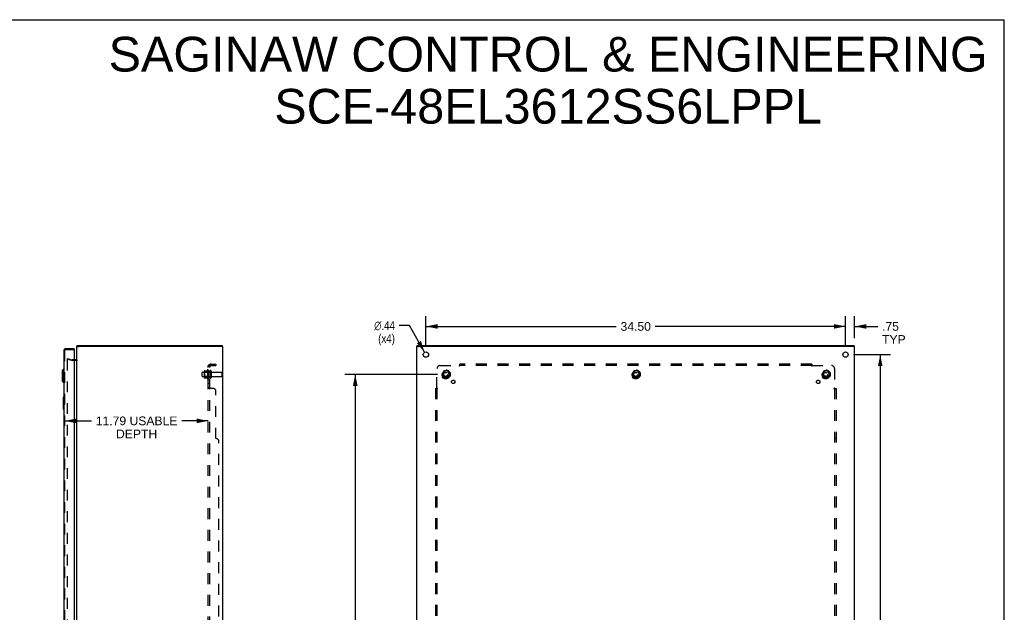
# Model space of a CAD drawing. Header units: inches. Extents: x 0 to 162, y 0 to 105.
# Tile 13 of 13: x 81 to 162, y 56 to 105. Entities that reach past the tile are written whole.
import ezdxf

# ---------------------------------------------------------------- set-up
doc = ezdxf.new("R2010")
doc.units = ezdxf.units.IN
doc.header["$LTSCALE"] = 8.904762
doc.header["$MEASUREMENT"] = 0
doc.linetypes.add('HIDDEN', pattern=[0.2, 0.1, -0.1])
doc.layers.get('0').update_dxf_attribs({"linetype": 'CONTINUOUS'})
for name, color, linetype in [('DEFAULT_2', 8, 'HIDDEN'), ('DIMENSIONS', 7, 'CONTINUOUS'), ('DOOR_ASSEMBLY', 7, 'CONTINUOUS'), ('SUBPANEL', 7, 'CONTINUOUS')]:
    doc.layers.add(name, color=color, linetype=linetype)
doc.styles.get("Standard").update_dxf_attribs({"font": 'arial.ttf'})
doc.styles.add('TEXTSTYLE_1', font='gdt', dxfattribs={"width": 0.8})
doc.dimstyles.new('DIMSTYLE_1', dxfattribs={"dimtxt": 0.714286, "dimasz": 0.952381, "dimexe": 0.09, "dimexo": 0.07, "dimgap": 0.0375, "dimtad": 0, "dimtih": 1, "dimtoh": 1, "dimzin": 4, "dimdsep": 46, "dimtxsty": 'Standard', "dimblk": '_FILLED', "dimblk1": '_FILLED', "dimblk2": '_FILLED', "dimcen": 0.09, "dimadec": 3, "dimazin": 1, "dimtfac": 1, "dimtdec": 3, "dimtofl": 0, "dimtmove": 0, "dimatfit": 3, "dimldrblk": '_FILLED', "dimfxl": 0, "dimtolj": 1, "dimtzin": 4, "dimarcsym": 0})
doc.dimstyles.new('DIMSTYLE_2', dxfattribs={"dimtxt": 0.714286, "dimasz": 0.952381, "dimexe": 0.09, "dimexo": 0.07, "dimgap": 0.09, "dimtad": 0, "dimtih": 1, "dimtoh": 1, "dimzin": 4, "dimdsep": 46, "dimtxsty": 'Standard', "dimblk": '_FILLED', "dimblk1": '_FILLED', "dimblk2": '_FILLED', "dimcen": 0.09, "dimadec": 3, "dimazin": 1, "dimtfac": 1, "dimtdec": 3, "dimtofl": 0, "dimtmove": 0, "dimatfit": 1, "dimldrblk": '_FILLED', "dimfxl": 0, "dimtolj": 1, "dimtzin": 4, "dimarcsym": 0})

# ---------------------------------------------------------------- blocks, each defined once
blk = doc.blocks.new('_FILLED')
at = {"color": 0, "linetype": 'ByBlock'}
blk.add_solid([(0, 0), (-1, 0.2), (-1, -0.2)], dxfattribs=at)
blk = doc.blocks.new('*D1')
at = {"layer": 'DIMENSIONS', "color": 2, "linetype": 'Continuous'}
for p, q in [((114.347, 77.884), (114.347, 80.39)), ((148.847, 77.884), (148.847, 80.39)), ((114.347, 79.533), (129.992, 79.533)), ((148.847, 79.533), (133.203, 79.533))]:
    blk.add_line(p, q, dxfattribs=at)
at = {"layer": 'DIMENSIONS', "color": 2, "linetype": 'Continuous', "xscale": 0.9523809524, "yscale": 0.9523809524, "zscale": 0.9523809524, "rotation": 180}
blk.add_blockref('_FILLED', (114.347, 79.533), dxfattribs=at)
at = {"layer": 'DIMENSIONS', "color": 2, "linetype": 'Continuous', "xscale": 0.9523809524, "yscale": 0.9523809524, "zscale": 0.9523809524}
blk.add_blockref('_FILLED', (148.847, 79.533), dxfattribs=at)
at = {"layer": 'DIMENSIONS', "color": 2, "linetype": 'Continuous', "insert": (131.597, 79.89), "char_height": 0.7143, "width": 2.49602, "attachment_point": 2, "line_spacing_factor": 0.9}
blk.add_mtext('34.50', dxfattribs=at)
blk = doc.blocks.new('*D2')
at = {"layer": 'DIMENSIONS', "color": 2, "linetype": 'Continuous'}
for p, q in [((149.514, 77.217), (152.56, 77.217)), ((151.703, 77.217), (151.703, 54.682)), ((151.703, 30.717), (151.703, 53.253)), ((149.514, 30.717), (152.56, 30.717))]:
    blk.add_line(p, q, dxfattribs=at)
at = {"layer": 'DIMENSIONS', "color": 2, "linetype": 'Continuous', "xscale": 0.9523809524, "yscale": 0.9523809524, "zscale": 0.9523809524}
for p, rotation in [((151.703, 77.217), 90), ((151.703, 30.717), 270)]:
    blk.add_blockref('_FILLED', p, dxfattribs=dict(at, rotation=rotation))
at = {"layer": 'DIMENSIONS', "color": 2, "linetype": 'Continuous', "insert": (151.703, 54.324), "char_height": 0.7143, "width": 2.49602, "attachment_point": 2, "line_spacing_factor": 0.9}
blk.add_mtext('46.50', dxfattribs=at)
blk = doc.blocks.new('*D7')
at = {"layer": 'DIMENSIONS', "color": 2, "linetype": 'Continuous'}
for p, q in [((84.657, 71.765), (86.845, 71.765)), ((96.45, 71.765), (94.261, 71.765))]:
    blk.add_line(p, q, dxfattribs=at)
at = {"layer": 'DIMENSIONS', "color": 2, "linetype": 'Continuous', "xscale": 0.9523809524, "yscale": 0.9523809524, "zscale": 0.9523809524, "rotation": 180}
blk.add_blockref('_FILLED', (84.657, 71.765), dxfattribs=at)
at = {"layer": 'DIMENSIONS', "color": 2, "linetype": 'Continuous', "xscale": 0.9523809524, "yscale": 0.9523809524, "zscale": 0.9523809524}
blk.add_blockref('_FILLED', (96.45, 71.765), dxfattribs=at)
at = {"layer": 'DIMENSIONS', "color": 2, "linetype": 'Continuous', "insert": (90.553, 72.122), "char_height": 0.71429, "width": 6.70207, "attachment_point": 2, "line_spacing_factor": 0.9}
blk.add_mtext('11.79 USABLE\\PDEPTH', dxfattribs=at)
blk = doc.blocks.new('*D10')
at = {"layer": 'DIMENSIONS', "color": 2, "linetype": 'Continuous'}
for p, q in [((148.847, 77.884), (148.847, 80.39)), ((149.597, 78.558), (149.597, 80.39)), ((148.847, 79.533), (146.943, 79.533)), ((149.597, 79.533), (151.496, 79.533))]:
    blk.add_line(p, q, dxfattribs=at)
at = {"layer": 'DIMENSIONS', "color": 2, "linetype": 'Continuous', "xscale": 0.9523809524, "yscale": 0.9523809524, "zscale": 0.9523809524}
blk.add_blockref('_FILLED', (148.847, 79.533), dxfattribs=at)
at = {"layer": 'DIMENSIONS', "color": 2, "linetype": 'Continuous', "xscale": 0.9523809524, "yscale": 0.9523809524, "zscale": 0.9523809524, "rotation": 180}
blk.add_blockref('_FILLED', (149.597, 79.533), dxfattribs=at)
at = {"layer": 'DIMENSIONS', "color": 2, "linetype": 'Continuous', "insert": (151.853, 79.89), "char_height": 0.7143, "width": 1.93574, "attachment_point": 1, "line_spacing_factor": 0.9}
blk.add_mtext('.75\\PTYP', dxfattribs=at)
blk = doc.blocks.new('*D11')
at = {"layer": 'DIMENSIONS', "color": 2, "linetype": 'Continuous'}
for p, q in [((112.983, 79.608), (112.15, 79.608)), ((114.239, 77.407), (112.983, 79.608))]:
    blk.add_line(p, q, dxfattribs=at)
at = {"layer": 'DIMENSIONS', "color": 2, "linetype": 'Continuous', "xscale": 0.9523809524, "yscale": 0.9523809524, "zscale": 0.9523809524, "rotation": 299.7167293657}
blk.add_blockref('_FILLED', (114.239, 77.407), dxfattribs=at)
at = {"layer": 'DIMENSIONS', "color": 2, "linetype": 'Continuous', "insert": (111.793, 79.965), "char_height": 0.71429, "width": 2.33847, "attachment_point": 3, "line_spacing_factor": 0.9, "style": 'TEXTSTYLE_1'}
blk.add_mtext('{\\fgdt;n}\\fArial;.44\\P(x4)', dxfattribs=at)
blk = doc.blocks.new('*D12')
at = {"layer": 'DIMENSIONS', "color": 2, "linetype": 'Continuous'}
for p, q in [((115.306, 75.592), (107.675, 75.592)), ((108.533, 75.592), (108.533, 54.682)), ((108.533, 32.342), (108.533, 53.253)), ((115.306, 32.342), (107.675, 32.342))]:
    blk.add_line(p, q, dxfattribs=at)
at = {"layer": 'DIMENSIONS', "color": 2, "linetype": 'Continuous', "xscale": 0.9523809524, "yscale": 0.9523809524, "zscale": 0.9523809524}
for p, rotation in [((108.533, 75.592), 90), ((108.533, 32.342), 270)]:
    blk.add_blockref('_FILLED', p, dxfattribs=dict(at, rotation=rotation))
at = {"layer": 'DIMENSIONS', "color": 2, "linetype": 'Continuous', "insert": (108.533, 54.324), "char_height": 0.7143, "width": 2.49602, "attachment_point": 2, "line_spacing_factor": 0.9}
blk.add_mtext('43.25', dxfattribs=at)

msp = doc.modelspace()

# ---------------------------------------------------------------- linework, layer by layer
at = {"color": 7, "linetype": 'Continuous'}
for p, q in [((0, 104.762), (161.905, 104.762)), ((161.905, 0), (161.905, 104.762)), ((85.65, 77.892), (85.795, 77.892)), ((85.67, 77.892), (85.67, 77.967)), ((97.65, 77.892), (97.502, 77.892)), ((97.62, 77.892), (97.62, 77.967)), ((113.597, 77.892), (113.747, 77.892)), ((113.622, 77.892), (113.622, 77.967)), ((149.597, 77.892), (149.447, 77.892)), ((149.572, 77.892), (149.572, 77.967))]:
    msp.add_line(p, q, dxfattribs=at)
at = {"color": 3, "linetype": 'Continuous'}
for p, q in [((85.65, 30.044), (85.65, 77.891)), ((85.67, 77.967), (97.62, 77.967)), ((97.495, 77.892), (85.805, 77.892)), ((97.65, 30.044), (97.65, 77.891)), ((113.597, 30.044), (113.597, 77.891)), ((113.622, 77.967), (149.572, 77.967)), ((149.442, 77.892), (113.752, 77.892)), ((149.597, 30.044), (149.597, 77.891)), ((85.58, 76.792), (85.407, 76.792))]:
    msp.add_line(p, q, dxfattribs=at)
for centre in [(114.347, 77.217), (148.847, 77.217)]:
    msp.add_circle(centre, 0.219, dxfattribs=at)
msp.add_arc((85.58, 76.862), 0.07, 270, 360, dxfattribs=at)
at = {"layer": 'DEFAULT_2', "color": 8, "linetype": 'HIDDEN'}
for p, q in [((84.857, 76.897), (84.837, 76.824)), ((85.222, 76.721), (84.837, 76.824)), ((84.837, 76.794), (84.837, 76.792)), ((84.837, 76.792), (84.837, 31.143)), ((84.857, 76.812), (84.855, 76.812)), ((84.857, 76.897), (85.241, 76.794)), ((85.407, 76.792), (85.251, 76.792)), ((85.58, 76.717), (85.251, 76.717)), ((95.95, 75.435), (95.95, 75.75)), ((95.98, 75.78), (96.575, 75.78)), ((95.98, 75.405), (96.575, 75.405)), ((96.114, 75.848), (96.114, 75.337)), ((96.134, 75.776), (96.114, 75.796)), ((96.134, 75.409), (96.114, 75.389)), ((96.124, 75.87), (96.352, 75.87)), ((96.124, 75.315), (96.352, 75.315)), ((96.134, 75.776), (96.134, 75.409)), ((96.43, 75.776), (96.134, 75.776)), ((96.43, 75.409), (96.134, 75.409)), ((96.38, 75.948), (96.38, 75.236)), ((96.43, 75.776), (96.45, 75.796)), ((96.43, 75.776), (96.43, 75.409)), ((96.43, 75.409), (96.45, 75.389)), ((96.45, 75.926), (96.45, 75.258)), ((96.575, 75.85), (96.575, 75.335)), ((96.685, 75.85), (96.685, 75.335)), ((96.747, 75.757), (97.545, 75.757)), ((96.747, 75.427), (97.545, 75.427)), ((97.575, 75.727), (97.575, 75.457)), ((115.809, 75.865), (115.655, 75.597)), ((115.655, 75.587), (115.809, 75.32)), ((116.127, 75.87), (115.818, 75.87)), ((116.127, 75.315), (115.818, 75.315)), ((116.29, 75.597), (116.135, 75.865)), ((116.135, 75.32), (116.29, 75.587)), ((131.434, 75.865), (131.28, 75.597)), ((131.28, 75.587), (131.434, 75.32)), ((131.752, 75.87), (131.443, 75.87)), ((131.752, 75.315), (131.443, 75.315)), ((131.915, 75.597), (131.76, 75.865)), ((131.76, 75.32), (131.915, 75.587)), ((147.059, 75.865), (146.905, 75.597)), ((146.905, 75.587), (147.059, 75.32)), ((147.377, 75.87), (147.068, 75.87)), ((147.377, 75.315), (147.068, 75.315)), ((147.54, 75.597), (147.385, 75.865)), ((147.385, 75.32), (147.54, 75.587))]:
    msp.add_line(p, q, dxfattribs=at)
for points in [[(84.855, 76.812), (84.853, 76.811), (84.85, 76.811), (84.848, 76.81), (84.846, 76.809), (84.845, 76.807), (84.843, 76.806), (84.842, 76.804), (84.84, 76.802), (84.839, 76.8), (84.838, 76.798), (84.838, 76.796), (84.837, 76.794)], [(84.861, 76.811), (84.859, 76.812), (84.857, 76.812), (84.857, 76.812)]]:
    msp.add_lwpolyline(points, dxfattribs=at)
for centre, radius in [((115.972, 75.592), 0.372), ((115.972, 75.592), 0.356), ((115.972, 75.592), 0.312), ((115.972, 75.592), 0.204), ((115.972, 75.592), 0.188), ((115.972, 75.592), 0.183), ((115.972, 75.592), 0.165), ((131.597, 75.592), 0.372), ((131.597, 75.592), 0.356), ((131.597, 75.592), 0.312), ((131.597, 75.592), 0.204), ((131.597, 75.592), 0.188), ((131.597, 75.592), 0.183), ((131.597, 75.592), 0.165), ((147.222, 75.592), 0.372), ((147.222, 75.592), 0.356), ((147.222, 75.592), 0.312), ((147.222, 75.592), 0.204), ((147.222, 75.592), 0.188), ((147.222, 75.592), 0.183), ((147.222, 75.592), 0.165)]:
    msp.add_circle(centre, radius, dxfattribs=at)
for centre, radius, start, end in [((85.251, 76.832), 0.115, 255, 270), ((85.251, 76.832), 0.04, 255, 270), ((85.58, 76.862), 0.145, 270, 317.01419), ((95.98, 75.75), 0.03, 90, 180), ((95.98, 75.435), 0.03, 180, 270), ((96.124, 75.86), 0.01, 90, 174.80617), ((96.255, 75.848), 0.141, 174.79195, 180), ((96.255, 75.337), 0.141, 180, 185.20805), ((96.124, 75.325), 0.01, 185.19383, 270), ((96.333, 75.88), 0.01, 270, 336.03207), ((96.333, 75.305), 0.01, 23.96793, 90), ((96.98, 75.592), 0.698, 149.33687, 156.03207), ((96.98, 75.592), 0.698, 203.96793, 210.66313), ((96.411, 75.926), 0.0384, 0, 145.55034), ((96.63, 75.85), 0.055, 0, 180), ((96.63, 75.335), 0.055, 180, 360), ((96.747, 75.82), 0.0625, 180, 270), ((96.747, 75.365), 0.0625, 90, 180), ((97.545, 75.727), 0.03, 0, 90), ((97.545, 75.457), 0.03, 270, 360), ((115.663, 75.592), 0.01, 150.01268, 209.98829), ((115.818, 75.86), 0.01, 90.01235, 149.98915), ((115.818, 75.325), 0.01, 210.01204, 269.98872), ((116.127, 75.86), 0.01, 30.01204, 89.98872), ((116.127, 75.325), 0.01, 270.01235, 329.98915), ((116.281, 75.592), 0.01, 330.01268, 29.98829), ((131.288, 75.592), 0.01, 150.01268, 209.98829), ((131.443, 75.86), 0.01, 90.01235, 149.98915), ((131.443, 75.325), 0.01, 210.01204, 269.98872), ((131.752, 75.86), 0.01, 30.01204, 89.98872), ((131.752, 75.325), 0.01, 270.01235, 329.98915), ((131.906, 75.592), 0.01, 330.01268, 29.98829), ((146.913, 75.592), 0.01, 150.01268, 209.98829), ((147.068, 75.86), 0.01, 90.01235, 149.98915), ((147.068, 75.325), 0.01, 210.01204, 269.98872), ((147.377, 75.86), 0.01, 30.01204, 89.98872), ((147.377, 75.325), 0.01, 270.01235, 329.98915), ((147.531, 75.592), 0.01, 330.01268, 29.98829), ((96.411, 75.258), 0.0384, 214.44966, 360)]:
    msp.add_arc(centre, radius, start, end, dxfattribs=at)
at = {"layer": 'DOOR_ASSEMBLY', "color": 3, "linetype": 'Continuous'}
for p, q in [((84.582, 77.572), (84.582, 30.362)), ((84.727, 77.717), (85.407, 77.717)), ((85.407, 77.627), (85.407, 30.307))]:
    msp.add_line(p, q, dxfattribs=at)
at = {"layer": 'DOOR_ASSEMBLY', "color": 8, "linetype": 'HIDDEN'}
for p, q in [((84.657, 30.362), (84.657, 77.572)), ((84.727, 77.642), (85.392, 77.642))]:
    msp.add_line(p, q, dxfattribs=at)
at = {"layer": 'DOOR_ASSEMBLY', "color": 7, "linetype": 'Continuous'}
for p, q in [((85.407, 77.642), (85.392, 77.642)), ((85.407, 77.642), (85.407, 77.717)), ((84.424, 75.9), (84.542, 76.018)), ((84.424, 75.9), (84.424, 75.034)), ((84.542, 76.018), (84.542, 74.916)), ((84.542, 76.018), (84.582, 76.018)), ((84.424, 75.034), (84.542, 74.916)), ((84.542, 74.916), (84.582, 74.916)), ((84.522, 73.702), (84.522, 72.732)), ((84.537, 73.717), (84.582, 73.717)), ((84.568, 73.617), (84.568, 72.817)), ((84.537, 72.717), (84.582, 72.717))]:
    msp.add_line(p, q, dxfattribs=at)
for points in [[(84.567, 73.653), (84.567, 73.648), (84.568, 73.642), (84.568, 73.636), (84.568, 73.63), (84.568, 73.624), (84.568, 73.617)], [(84.568, 72.817), (84.568, 72.811), (84.568, 72.805), (84.568, 72.799), (84.568, 72.793), (84.567, 72.787), (84.567, 72.781)]]:
    msp.add_lwpolyline(points, dxfattribs=at)
at = {"layer": 'DOOR_ASSEMBLY', "color": 3, "linetype": 'Continuous'}
for centre, radius, start, end in [((84.727, 77.572), 0.145, 90, 180), ((85.392, 77.627), 0.015, 0, 90)]:
    msp.add_arc(centre, radius, start, end, dxfattribs=at)
at = {"layer": 'DOOR_ASSEMBLY', "color": 8, "linetype": 'HIDDEN'}
msp.add_arc((84.727, 77.572), 0.07, 90, 180, dxfattribs=at)
at = {"layer": 'DOOR_ASSEMBLY', "color": 7, "linetype": 'Continuous'}
for centre, start, end in [((84.537, 73.702), 90, 180), ((84.567, 73.702), 0, 90), ((84.537, 72.732), 180, 270), ((84.567, 72.732), 270, 360)]:
    msp.add_arc(centre, 0.015, start, end, dxfattribs=at)
at = {"layer": 'SUBPANEL', "color": 8, "linetype": 'HIDDEN'}
for p, q in [((96.45, 31.624), (96.45, 76.311)), ((96.575, 76.311), (96.45, 76.311)), ((96.504, 76.35), (96.6, 76.27)), ((96.536, 76.306), (96.538, 76.306)), ((96.538, 76.306), (96.54, 76.305)), ((96.54, 76.305), (96.541, 76.305)), ((96.575, 31.624), (96.575, 76.311)), ((96.687, 76.436), (97.075, 76.436)), ((96.687, 76.311), (97.075, 76.311)), ((97.075, 76.436), (97.075, 76.311)), ((115.504, 76.311), (117.093, 76.311)), ((117.107, 76.291), (117.103, 76.298)), ((117.129, 76.27), (117.129, 76.436)), ((146.066, 76.436), (117.129, 76.436)), ((146.066, 76.311), (117.129, 76.311)), ((146.066, 76.436), (146.066, 76.27)), ((146.101, 76.311), (147.691, 76.311)), ((96.575, 75.842), (96.45, 75.842)), ((96.575, 75.342), (96.45, 75.342)), ((115.254, 74.471), (115.254, 76.061)), ((147.941, 76.061), (147.941, 74.471)), ((96.575, 75.114), (96.45, 75.114)), ((96.575, 74.833), (96.45, 74.833)), ((96.575, 74.471), (96.45, 74.471)), ((96.472, 74.452), (96.469, 74.453)), ((96.476, 74.45), (96.472, 74.452)), ((96.825, 74.436), (96.504, 74.436)), ((97.075, 70.311), (97.075, 74.186)), ((115.129, 74.436), (115.129, 33.499)), ((115.129, 74.436), (115.294, 74.436)), ((115.254, 74.436), (115.254, 33.499)), ((147.9, 74.436), (148.066, 74.436)), ((147.921, 74.458), (147.928, 74.462)), ((147.941, 74.436), (147.941, 33.499)), ((148.066, 74.436), (148.066, 33.499)), ((97.325, 37.874), (97.325, 70.061)), ((115.129, 70.311), (115.254, 70.311)), ((148.066, 70.311), (147.941, 70.311))]:
    msp.add_line(p, q, dxfattribs=at)
for points in [[(96.472, 76.331), (96.469, 76.33), (96.466, 76.328), (96.463, 76.327), (96.461, 76.325), (96.458, 76.324), (96.456, 76.322), (96.454, 76.32), (96.452, 76.319), (96.451, 76.317), (96.451, 76.315), (96.45, 76.314), (96.45, 76.312), (96.45, 76.311)], [(96.504, 76.35), (96.502, 76.348), (96.5, 76.346), (96.497, 76.344), (96.495, 76.342), (96.492, 76.34), (96.489, 76.339), (96.485, 76.337), (96.482, 76.335), (96.479, 76.334), (96.472, 76.331)], [(96.518, 76.311), (96.518, 76.311), (96.517, 76.311), (96.517, 76.311), (96.516, 76.311), (96.516, 76.311), (96.516, 76.311), (96.515, 76.311), (96.515, 76.311), (96.515, 76.311)], [(96.515, 76.311), (96.515, 76.311), (96.515, 76.311), (96.515, 76.311), (96.515, 76.311), (96.516, 76.311), (96.516, 76.311), (96.516, 76.311), (96.517, 76.311), (96.517, 76.311), (96.518, 76.311), (96.518, 76.311), (96.519, 76.311), (96.519, 76.31), (96.52, 76.31), (96.521, 76.31), (96.521, 76.31), (96.522, 76.31), (96.522, 76.31), (96.523, 76.31), (96.524, 76.31), (96.524, 76.31), (96.525, 76.309), (96.526, 76.309), (96.526, 76.309), (96.527, 76.309), (96.528, 76.309), (96.529, 76.309), (96.529, 76.308), (96.53, 76.308), (96.531, 76.308), (96.532, 76.308), (96.532, 76.308), (96.533, 76.307), (96.534, 76.307), (96.535, 76.307), (96.536, 76.307), (96.536, 76.306)], [(96.541, 76.305), (96.543, 76.304), (96.544, 76.304), (96.545, 76.304), (96.546, 76.303), (96.546, 76.303), (96.547, 76.303), (96.548, 76.302), (96.549, 76.302), (96.55, 76.302), (96.551, 76.301), (96.552, 76.301), (96.553, 76.301), (96.554, 76.3), (96.555, 76.3), (96.556, 76.299), (96.557, 76.299), (96.558, 76.299), (96.559, 76.298), (96.56, 76.298), (96.561, 76.297), (96.562, 76.297), (96.563, 76.296), (96.564, 76.296), (96.565, 76.296), (96.566, 76.295), (96.567, 76.295), (96.567, 76.294), (96.568, 76.294), (96.569, 76.294), (96.57, 76.293), (96.57, 76.293), (96.571, 76.292), (96.572, 76.292), (96.573, 76.292), (96.573, 76.291), (96.574, 76.291), (96.575, 76.291), (96.575, 76.29), (96.576, 76.29), (96.576, 76.29), (96.577, 76.289), (96.577, 76.289), (96.578, 76.289), (96.578, 76.288), (96.579, 76.288), (96.579, 76.288)], [(96.589, 76.287), (96.588, 76.289), (96.586, 76.291), (96.584, 76.293), (96.582, 76.295), (96.58, 76.298), (96.579, 76.3), (96.578, 76.302), (96.577, 76.304), (96.576, 76.306), (96.575, 76.308), (96.575, 76.31), (96.575, 76.311)], [(96.579, 76.288), (96.579, 76.288), (96.579, 76.288), (96.579, 76.288), (96.578, 76.288), (96.578, 76.288), (96.578, 76.289), (96.578, 76.289), (96.577, 76.289), (96.577, 76.29), (96.576, 76.29), (96.576, 76.29), (96.575, 76.291), (96.575, 76.291)], [(96.6, 76.27), (96.601, 76.271), (96.601, 76.271), (96.601, 76.272), (96.601, 76.273), (96.6, 76.274), (96.6, 76.275), (96.599, 76.276), (96.598, 76.277), (96.597, 76.279), (96.596, 76.28), (96.594, 76.282), (96.593, 76.284), (96.589, 76.287)], [(117.104, 76.322), (117.102, 76.32), (117.1, 76.319), (117.099, 76.317), (117.097, 76.315), (117.096, 76.314), (117.094, 76.312), (117.093, 76.311)], [(117.103, 76.298), (117.101, 76.3), (117.1, 76.302), (117.099, 76.304), (117.097, 76.306), (117.096, 76.308), (117.095, 76.31), (117.093, 76.311)], [(117.112, 76.33), (117.107, 76.325), (117.104, 76.322)], [(117.129, 76.27), (117.127, 76.271), (117.125, 76.271), (117.124, 76.272), (117.122, 76.273), (117.121, 76.274), (117.12, 76.275), (117.118, 76.276), (117.117, 76.277), (117.115, 76.279), (117.114, 76.28), (117.113, 76.282), (117.111, 76.284), (117.11, 76.285), (117.109, 76.287), (117.108, 76.289), (117.107, 76.291)], [(117.129, 76.35), (117.127, 76.348), (117.126, 76.346), (117.124, 76.344), (117.123, 76.342), (117.121, 76.34), (117.12, 76.339), (117.119, 76.337), (117.117, 76.335), (117.116, 76.334), (117.114, 76.333), (117.113, 76.331), (117.112, 76.33)], [(146.066, 76.35), (146.068, 76.348), (146.069, 76.346), (146.07, 76.344), (146.072, 76.342), (146.073, 76.34), (146.075, 76.339), (146.076, 76.337), (146.078, 76.335), (146.079, 76.334), (146.08, 76.333), (146.082, 76.331), (146.083, 76.33), (146.088, 76.325)], [(146.066, 76.27), (146.068, 76.271), (146.069, 76.271), (146.071, 76.272), (146.072, 76.273), (146.074, 76.274), (146.075, 76.275), (146.077, 76.276), (146.078, 76.277), (146.079, 76.279), (146.081, 76.28), (146.082, 76.282), (146.083, 76.284), (146.085, 76.285), (146.086, 76.287), (146.087, 76.289), (146.088, 76.291), (146.092, 76.298)], [(146.088, 76.325), (146.091, 76.322), (146.093, 76.32), (146.094, 76.319), (146.096, 76.317), (146.097, 76.315), (146.099, 76.314), (146.1, 76.312), (146.101, 76.311)], [(146.092, 76.298), (146.093, 76.3), (146.095, 76.302), (146.096, 76.304), (146.098, 76.306), (146.099, 76.308), (146.1, 76.31), (146.101, 76.311)], [(96.469, 74.453), (96.466, 74.455), (96.463, 74.456), (96.46, 74.458), (96.457, 74.46), (96.455, 74.462), (96.453, 74.463), (96.452, 74.465), (96.451, 74.467), (96.45, 74.469), (96.45, 74.47), (96.45, 74.471)], [(96.466, 74.454), (96.463, 74.456), (96.461, 74.457), (96.458, 74.459), (96.456, 74.461), (96.454, 74.462), (96.452, 74.464), (96.451, 74.466), (96.451, 74.467), (96.45, 74.469), (96.45, 74.47), (96.45, 74.471)], [(96.502, 74.437), (96.5, 74.439), (96.497, 74.44), (96.495, 74.442), (96.492, 74.443), (96.489, 74.445), (96.485, 74.446), (96.475, 74.45)], [(96.504, 74.436), (96.502, 74.438), (96.499, 74.439), (96.497, 74.441), (96.494, 74.442), (96.49, 74.444), (96.487, 74.445), (96.483, 74.447)], [(96.578, 74.465), (96.577, 74.466), (96.576, 74.467), (96.575, 74.469), (96.575, 74.47), (96.575, 74.471)], [(96.582, 74.461), (96.58, 74.462), (96.579, 74.463), (96.578, 74.465), (96.577, 74.466), (96.576, 74.467), (96.575, 74.469), (96.575, 74.47), (96.575, 74.471)], [(96.601, 74.442), (96.6, 74.444), (96.6, 74.445), (96.599, 74.446), (96.598, 74.448), (96.597, 74.449), (96.596, 74.451), (96.594, 74.452), (96.593, 74.453), (96.591, 74.454), (96.589, 74.456), (96.588, 74.457), (96.586, 74.458), (96.584, 74.459), (96.582, 74.461), (96.58, 74.462), (96.579, 74.463)], [(96.6, 74.436), (96.601, 74.438), (96.601, 74.439), (96.601, 74.441), (96.601, 74.442), (96.6, 74.444), (96.6, 74.445), (96.599, 74.446), (96.598, 74.448), (96.597, 74.449), (96.596, 74.451), (96.594, 74.452), (96.593, 74.453), (96.591, 74.454)], [(96.6, 74.436), (96.601, 74.438), (96.601, 74.439), (96.601, 74.441)], [(115.215, 74.436), (115.217, 74.438), (115.219, 74.439), (115.221, 74.441), (115.223, 74.442), (115.225, 74.444), (115.227, 74.445), (115.229, 74.447), (115.23, 74.448), (115.232, 74.45), (115.233, 74.452), (115.235, 74.453)], [(115.235, 74.453), (115.241, 74.46), (115.243, 74.462), (115.245, 74.463), (115.247, 74.465), (115.249, 74.467), (115.251, 74.469), (115.252, 74.47), (115.254, 74.471)], [(115.267, 74.462), (115.265, 74.463), (115.263, 74.465), (115.261, 74.466), (115.259, 74.467), (115.257, 74.469), (115.255, 74.47), (115.254, 74.471)], [(115.294, 74.436), (115.294, 74.438), (115.293, 74.439), (115.292, 74.441), (115.292, 74.442), (115.291, 74.444), (115.29, 74.445), (115.288, 74.446), (115.287, 74.448), (115.286, 74.449), (115.284, 74.451), (115.283, 74.452), (115.281, 74.453), (115.279, 74.454), (115.277, 74.456), (115.275, 74.457), (115.273, 74.458), (115.267, 74.462)], [(147.9, 74.436), (147.901, 74.438), (147.902, 74.439), (147.902, 74.441), (147.903, 74.442), (147.904, 74.444), (147.905, 74.445), (147.906, 74.446), (147.908, 74.448), (147.909, 74.449), (147.911, 74.451), (147.912, 74.452), (147.914, 74.453), (147.915, 74.454), (147.917, 74.456), (147.919, 74.457), (147.921, 74.458)], [(147.928, 74.462), (147.93, 74.463), (147.932, 74.465), (147.934, 74.466), (147.936, 74.467), (147.938, 74.469), (147.94, 74.47), (147.941, 74.471)], [(147.952, 74.461), (147.95, 74.462), (147.949, 74.464), (147.947, 74.466), (147.945, 74.467), (147.944, 74.469), (147.942, 74.47), (147.941, 74.471)], [(147.96, 74.453), (147.956, 74.457), (147.952, 74.461)], [(147.98, 74.436), (147.978, 74.437), (147.976, 74.439), (147.974, 74.44), (147.972, 74.442), (147.97, 74.443), (147.969, 74.445), (147.967, 74.446), (147.966, 74.447), (147.964, 74.449), (147.963, 74.45), (147.961, 74.452), (147.96, 74.453)]]:
    msp.add_lwpolyline(points, dxfattribs=at)
for centre, radius in [((115.972, 75.592), 0.25), ((131.597, 75.592), 0.25), ((147.222, 75.592), 0.25), ((116.591, 74.974), 0.141), ((146.604, 74.974), 0.141)]:
    msp.add_circle(centre, radius, dxfattribs=at)
for centre, radius, start, end in [((96.687, 76.199), 0.237, 90, 180), ((96.687, 76.199), 0.112, 90, 180), ((115.504, 76.061), 0.25, 90, 180), ((147.691, 76.061), 0.25, 0, 90), ((96.825, 74.186), 0.25, 0, 90), ((97.075, 70.061), 0.25, 0, 90)]:
    msp.add_arc(centre, radius, start, end, dxfattribs=at)

# ---------------------------------------------------------------- texts
at = {"layer": 'DIMENSIONS', "color": 2, "linetype": 'Continuous', "insert": (124.396, 103.355), "char_height": 2.85714, "width": 72.16144, "attachment_point": 2, "line_spacing_factor": 0.9}
msp.add_mtext('SAGINAW CONTROL & ENGINEERING\\PSCE-48EL3612SS6LPPL', dxfattribs=at)

# ---------------------------------------------------------------- dimensions: what is measured, and where the dimension line sits
at = {"layer": 'DIMENSIONS', "color": 2, "linetype": 'Continuous'}
dim = msp.add_linear_dim(base=(148.847, 79.533), p1=(114.347, 77.814), p2=(148.847, 77.814), dimstyle='DIMSTYLE_1', dxfattribs=at)
dim.commit()
dim.dimension.update_dxf_attribs({"geometry": '*D1', "text_midpoint": (131.596, 79.529), "dimtype": 160})
for base, p1, p2, text, picture, middle in [((148.847, 79.533), (149.597, 78.488), (148.847, 77.814), '<>\\PTYP', '*D10', (152.821, 78.998)), ((84.657, 71.765), (96.45, 74.436), (84.657, 77.642), '<> USABLE\\PDEPTH', '*D7', (90.553, 71.23))]:
    dim = msp.add_linear_dim(base=base, p1=p1, p2=p2, angle=180, text=text, dimstyle='DIMSTYLE_1', dxfattribs=at)
    dim.commit()
    dim.dimension.update_dxf_attribs({"geometry": picture, "text_midpoint": middle, "dimtype": 160})
dim = msp.add_diameter_dim_2p(p1=(114.239, 77.407), p2=(114.456, 77.027), text='%%c<>\\P(x4)', dimstyle='DIMSTYLE_2', override={"dimpost": '<>'}, dxfattribs=at)
dim.commit()
dim.dimension.update_dxf_attribs({"geometry": '*D11', "text_midpoint": (110.623, 79.072), "dimtype": 163})
for base, p1, p2, angle, picture, middle in [((151.703, 77.217), (149.444, 30.717), (149.444, 77.217), 90, '*D2', (151.684, 53.963)), ((108.533, 32.342), (115.376, 75.592), (115.376, 32.342), 270, '*D12', (108.516, 53.963))]:
    dim = msp.add_linear_dim(base=base, p1=p1, p2=p2, angle=angle, dimstyle='DIMSTYLE_1', dxfattribs=at)
    dim.commit()
    dim.dimension.update_dxf_attribs({"geometry": picture, "text_midpoint": middle, "dimtype": 160})

doc.saveas('drawing.dxf')
